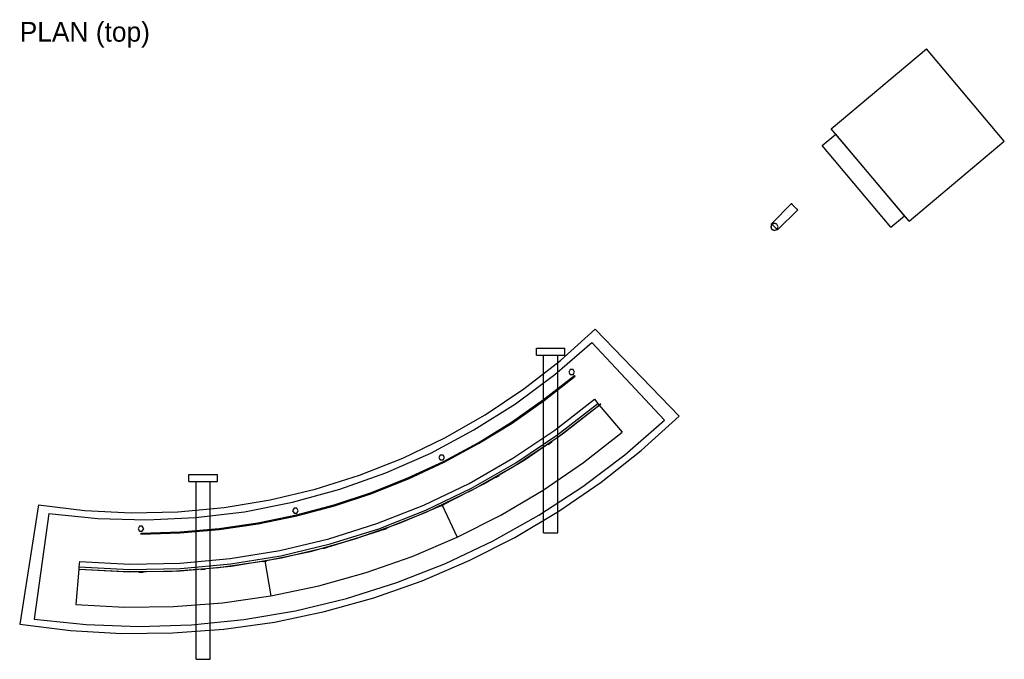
# Model space of a CAD drawing. Header units: metres. Extents: x -341 to 2429, y -2252 to 2711.
# Tile 1 of 2: x -341 to 2429, y -2252 to -452. Entities that reach past the tile are written whole.
import ezdxf

# ---------------------------------------------------------------- set-up
doc = ezdxf.new("R2010")
doc.units = ezdxf.units.M
for name, color, linetype in [('HIDDEN', 8, 'Continuous'), ('TEXT', 3, 'Continuous'), ('VISIBLE', 7, 'Continuous')]:
    doc.layers.add(name, color=color, linetype=linetype)

msp = doc.modelspace()

# ---------------------------------------------------------------- linework, layer by layer
at = {"layer": 'HIDDEN'}
for points in [[(1942.3, -759.1), (2210.5, -534.1)], [(2429, -794.6), (2210.5, -534.1)], [(1916.9, -806.5), (1955.2, -774.4)], [(2160.9, -1019.5), (1942.3, -759.1)], [(2148, -1004.2), (1955.2, -774.4)], [(2148, -1004.2), (1955.2, -774.4)], [(2160.9, -1019.5), (2429, -794.6)], [(2109.7, -1036.3), (1916.9, -806.5)], [(1847.9, -987.5), (1847.7, -987.3), (1847, -986.7), (1845.9, -985.6), (1844.6, -984.2), (1842.9, -982.5), (1841, -980.7), (1839, -978.7), (1837.1, -976.7), (1835.2, -974.9), (1833.5, -973.2), (1832.1, -971.8), (1831.1, -970.7), (1830.4, -970.1), (1830.2, -969.9)], [(2109.7, -1036.3), (2148, -1004.2)], [(1792.5, -1035.3), (1788.7, -1027.4), (1780.2, -1025.5), (1773.5, -1030.9), (1773.5, -1039.6), (1780.2, -1045), (1788.7, -1043.1), (1792.5, -1035.3)], [(1791.3, -1044.1), (1791.1, -1043.9), (1790.4, -1043.2), (1789.4, -1042.2), (1788, -1040.8), (1786.3, -1039.1), (1784.4, -1037.2), (1782.5, -1035.3), (1780.5, -1033.3), (1778.6, -1031.4), (1777, -1029.7), (1775.6, -1028.3), (1774.5, -1027.3), (1773.9, -1026.6), (1773.6, -1026.4)], [(1792.5, -1035.3), (1789.5, -1028.2), (1782.5, -1025.3), (1775.4, -1028.2)], [(1789.5, -1042.3), (1792.5, -1035.3)], [(-287.8, -1817.3), (-157.9, -1833.2), (-27.2, -1839.8), (103.7, -1837.1), (234, -1825.1), (363.2, -1803.8), (490.5, -1773.4), (615.4, -1734), (737.1, -1685.9), (855.1, -1629.2), (968.8, -1564.3), (1077.5, -1491.5), (1180.8, -1411.1), (1278.2, -1323.6)], [(1278.2, -1323.6), (1514.4, -1568.2)], [(-258.9, -1841.9), (-121.6, -1856), (16.2, -1859.9), (154, -1853.6), (291, -1837.1), (426.3, -1810.5), (559.3, -1773.9), (689.2, -1727.6), (815.4, -1671.8), (937, -1606.7), (1053.5, -1532.9), (1164.2, -1450.6), (1268.5, -1360.3)], [(1112.9, -1396.5), (1112.9, -1376.5)], [(1112.9, -1376.5), (1192.9, -1376.5)], [(1192.9, -1396.5), (1192.9, -1376.5)], [(1268.5, -1360.3), (1473.1, -1579.7)], [(1112.9, -1396.5), (1192.9, -1396.5)], [(1132.9, -1896.5), (1132.9, -1396.5)], [(1132.9, -1396.5), (1172.9, -1396.5)], [(1132.9, -1396.5), (1172.9, -1396.5)], [(1172.9, -1896.5), (1172.9, -1396.5)], [(1172.9, -1837.6), (1172.9, -1417.7)], [(1219.7, -1444), (1215.7, -1437.1), (1207.7, -1437.1), (1203.7, -1444), (1207.7, -1450.9), (1215.7, -1450.9), (1219.7, -1444)], [(851.4, -1695.2), (948.5, -1642.9), (1042.4, -1584.9), (1132.8, -1521.6), (1219.4, -1453.2)], [(852.7, -1697.9), (950, -1645.4), (1044.1, -1587.4), (1134.6, -1524), (1221.3, -1455.5)], [(1132.9, -1862.5), (1132.9, -1449.9)], [(1219.4, -1453.2), (1221.3, -1455.5)], [(-173, -1977.4), (-31.5, -1984.8), (110.2, -1981.9), (251.3, -1969), (391.1, -1946.1), (529, -1913.2), (664.1, -1870.6), (795.8, -1818.5), (923.5, -1757.1), (1046.5, -1686.7), (1164.2, -1607.7), (1275.9, -1520.6)], [(-173, -1977.4), (-31.5, -1984.8), (110.2, -1981.9), (251.3, -1969), (391.1, -1946.1), (529, -1913.2), (664.1, -1870.6), (795.8, -1818.5), (923.5, -1757.1), (1046.5, -1686.7), (1164.2, -1607.7), (1275.9, -1520.6)], [(-173, -1977.4), (-31.5, -1984.8), (110.2, -1981.9), (251.3, -1969), (391.1, -1946.1), (529, -1913.2), (664.1, -1870.6), (795.8, -1818.5), (923.5, -1757.1), (1046.5, -1686.7), (1164.2, -1607.7), (1275.9, -1520.6)], [(1275.9, -1520.6), (1285.6, -1532.1)], [(1275.9, -1520.6), (1285.6, -1532.1)], [(1275.9, -1520.6), (1285.6, -1532.1)], [(-174.8, -1998.4), (-31.8, -2005.7), (111.3, -2002.9), (253.9, -1989.9), (395.3, -1966.7), (534.5, -1933.5), (671.1, -1890.4), (804.3, -1837.7), (933.3, -1775.7), (1057.6, -1704.5), (1176.5, -1624.8), (1289.4, -1536.7)], [(-174.8, -1998.4), (-31.8, -2005.7), (111.3, -2002.9), (253.9, -1989.9), (395.3, -1966.7), (534.5, -1933.5), (671.1, -1890.4), (804.3, -1837.7), (933.3, -1775.7), (1057.6, -1704.5), (1176.5, -1624.8), (1289.4, -1536.7)], [(-174.3, -1992.4), (-31.7, -1999.7), (111, -1996.9), (253.2, -1983.9), (394.1, -1960.8), (532.9, -1927.7), (669.1, -1884.8), (801.9, -1832.2), (930.5, -1770.3), (1054.5, -1699.5), (1173, -1619.9), (1285.6, -1532.1)], [(-174.3, -1992.4), (-31.7, -1999.7), (111, -1996.9), (253.2, -1983.9), (394.1, -1960.8), (532.9, -1927.7), (669.1, -1884.8), (801.9, -1832.2), (930.5, -1770.3), (1054.5, -1699.5), (1173, -1619.9), (1285.6, -1532.1)], [(-174.3, -1992.4), (-31.7, -1999.7), (111, -1996.9), (253.2, -1983.9), (394.1, -1960.8), (532.9, -1927.7), (669.1, -1884.8), (801.9, -1832.2), (930.5, -1770.3), (1054.5, -1699.5), (1173, -1619.9), (1285.6, -1532.1)], [(-174.3, -1992.4), (-31.7, -1999.7), (111, -1996.9), (253.2, -1983.9), (394.1, -1960.8), (532.9, -1927.7), (669.1, -1884.8), (801.9, -1832.2), (930.5, -1770.3), (1054.5, -1699.5), (1173, -1619.9), (1285.6, -1532.1)], [(847.8, -1818.1), (964.9, -1758.7), (1077.8, -1691.8), (1186.2, -1617.7), (1289.4, -1536.7)], [(1284.8, -1540.5), (1289.4, -1536.7)], [(1284.8, -1540.5), (1289.4, -1536.7)], [(1284.8, -1540.5), (1285.5, -1541.3)], [(1284.8, -1540.5), (1285.5, -1541.3)], [(1285.5, -1541.3), (1290.1, -1537.5)], [(1285.5, -1541.3), (1290.1, -1537.5)], [(1285.6, -1532.1), (1289.4, -1536.7)], [(1285.6, -1539.9), (1293.3, -1533.5)], [(1285.6, -1539.9), (1289.4, -1536.7)], [(1285.6, -1539.9), (1285.9, -1540.3)], [(1285.6, -1539.9), (1285.9, -1540.3)], [(1285.9, -1540.3), (1293.6, -1533.8)], [(1285.9, -1540.3), (1289.8, -1537.1)], [(1289.4, -1536.7), (1353.7, -1613.3)], [(1290.1, -1537.5), (1289.4, -1536.7)], [(1290.1, -1537.5), (1289.4, -1536.7)], [(1293.3, -1533.5), (1293.6, -1533.8)], [(-341, -2153.2), (-198.1, -2171), (-54.3, -2179.3), (89.7, -2178.2), (233.3, -2167.5), (375.9, -2147.4), (516.8, -2117.8), (655.5, -2079.1), (791.4, -2031.3), (923.8, -1974.6), (1052.1, -1909.3), (1175.9, -1835.7), (1294.5, -1754), (1407.5, -1664.7), (1514.4, -1568.2)], [(-300.6, -2139), (-153.6, -2154.5), (-5.8, -2160), (142, -2155.3), (289.1, -2140.6), (434.9, -2115.8), (578.6, -2081.1), (719.7, -2036.6), (857.3, -1982.6), (990.9, -1919.3), (1119.9, -1847), (1243.7, -1766), (1361.6, -1676.8), (1473.1, -1579.7)], [(890, -1908.7), (1013, -1846.4), (1131.6, -1776.2), (1245.3, -1698.4), (1353.7, -1613.3)], [(1145.7, -1646.7), (1155.5, -1639.8)], [(1145.7, -1646.7), (1155.5, -1639.8)], [(1145.7, -1646.7), (1146.2, -1647.5)], [(1145.7, -1646.7), (1146.2, -1647.5)], [(1146.2, -1647.5), (1156.1, -1640.6)], [(1146.2, -1647.5), (1156.1, -1640.6)], [(1146.5, -1646.1), (1154.7, -1640.3)], [(1146.5, -1646.1), (1154.7, -1640.3)], [(1146.5, -1646.1), (1146.8, -1646.5)], [(1146.5, -1646.1), (1146.8, -1646.5)], [(1146.8, -1646.5), (1155, -1640.8)], [(1146.8, -1646.5), (1155, -1640.8)], [(1154.7, -1640.3), (1155, -1640.8)], [(1154.7, -1640.3), (1155, -1640.8)], [(1155.5, -1639.8), (1156.1, -1640.6)], [(1155.5, -1639.8), (1156.1, -1640.6)], [(854, -1684.5), (850, -1677.6), (842, -1677.6), (838, -1684.5), (842, -1691.4), (850, -1691.4), (854, -1684.5)], [(437.5, -1845.9), (544.1, -1817.3), (648.8, -1782.6), (751.4, -1741.9), (851.4, -1695.2)], [(438.2, -1848.8), (544.9, -1820.2), (649.8, -1785.4), (752.6, -1744.6), (852.7, -1697.9)], [(851.4, -1695.2), (852.7, -1697.9)], [(851.4, -1695.2), (852.7, -1697.9)], [(135.2, -1752.4), (135.2, -1732.4)], [(135.2, -1732.4), (215.2, -1732.4)], [(215.2, -1752.4), (215.2, -1732.4)], [(997.8, -1740.2), (1008.2, -1734.2)], [(997.8, -1740.2), (1008.2, -1734.2)], [(997.8, -1740.2), (998.3, -1741.1)], [(997.8, -1740.2), (998.3, -1741.1)], [(998.3, -1741.1), (1008.7, -1735.1)], [(998.3, -1741.1), (1008.7, -1735.1)], [(998.7, -1739.7), (1007.3, -1734.7)], [(998.7, -1739.7), (1007.3, -1734.7)], [(998.7, -1739.7), (998.9, -1740.2)], [(998.7, -1739.7), (998.9, -1740.2)], [(998.9, -1740.2), (1007.6, -1735.2)], [(998.9, -1740.2), (1007.6, -1735.2)], [(1007.3, -1734.7), (1007.6, -1735.2)], [(1007.3, -1734.7), (1007.6, -1735.2)], [(1008.2, -1734.2), (1008.7, -1735.1)], [(1008.2, -1734.2), (1008.7, -1735.1)], [(135.2, -1752.4), (215.2, -1752.4)], [(155.2, -2252.4), (155.2, -1752.4)], [(155.2, -1752.4), (195.2, -1752.4)], [(155.2, -1752.4), (195.2, -1752.4)], [(195.2, -2252.4), (195.2, -1752.4)], [(-287.8, -1817.3), (-341, -2153.2)], [(348.3, -1975.5), (476.8, -1948.5), (603.2, -1913.2), (727.1, -1869.6), (847.8, -1818.1)], [(442.7, -1834.2), (438.7, -1827.3), (430.7, -1827.3), (426.7, -1834.2), (430.7, -1841.1), (438.7, -1841.1), (442.7, -1834.2)], [(842.3, -1820.6), (847.8, -1818.1)], [(842.3, -1820.6), (847.8, -1818.1)], [(842.3, -1820.6), (842.8, -1821.5)], [(842.3, -1820.6), (842.8, -1821.5)], [(842.8, -1821.5), (848.2, -1819)], [(842.8, -1821.5), (848.2, -1819)], [(843.2, -1820.2), (852.3, -1815.9)], [(843.2, -1820.2), (852.3, -1815.9)], [(843.2, -1820.2), (843.4, -1820.6)], [(843.2, -1820.2), (843.4, -1820.6)], [(843.4, -1820.6), (852.5, -1816.4)], [(843.4, -1820.6), (852.5, -1816.4)], [(847.8, -1818.1), (853.2, -1815.5)], [(847.8, -1818.1), (853.2, -1815.5)], [(847.8, -1818.1), (890, -1908.7)], [(848.2, -1819), (847.8, -1818.1)], [(848.2, -1819), (847.8, -1818.1)], [(847.8, -1818.1), (890, -1908.7)], [(848.2, -1819), (847.8, -1818.1)], [(848.2, -1819), (847.8, -1818.1)], [(848.2, -1819), (853.6, -1816.4)], [(848.2, -1819), (853.6, -1816.4)], [(852.3, -1815.9), (852.5, -1816.4)], [(852.3, -1815.9), (852.5, -1816.4)], [(853.2, -1815.5), (853.6, -1816.4)], [(853.2, -1815.5), (853.6, -1816.4)], [(-258.9, -1841.9), (-300.6, -2139)], [(0, -1897), (110.3, -1893.8), (220.2, -1884.2), (329.4, -1868.2), (437.5, -1845.9)], [(0, -1900), (110.5, -1896.8), (220.6, -1887.2), (329.9, -1871.1), (438.2, -1848.8)], [(155.2, -2174.5), (155.2, -1833.4)], [(195.2, -2171.2), (195.2, -1829.6)], [(437.5, -1845.9), (438.2, -1848.8)], [(437.5, -1845.9), (438.2, -1848.8)], [(8, -1885), (4, -1878.1), (-4, -1878.1), (-8, -1885), (-4, -1891.9), (4, -1891.9), (8, -1885)], [(680.5, -1887.1), (691.7, -1883)], [(680.5, -1887.1), (691.7, -1883)], [(681.4, -1886.7), (690.8, -1883.3)], [(681.4, -1886.7), (690.8, -1883.3)], [(690.8, -1883.3), (691, -1883.8)], [(690.8, -1883.3), (691, -1883.8)], [(691.7, -1883), (692.1, -1883.9)], [(691.7, -1883), (692.1, -1883.9)], [(0, -1897), (0, -1900)], [(365.7, -2074), (500.6, -2045.6), (633.3, -2008.5), (763.3, -1962.8), (890, -1908.7)], [(680.5, -1887.1), (680.8, -1888)], [(680.5, -1887.1), (680.8, -1888)], [(680.8, -1888), (692.1, -1883.9)], [(680.8, -1888), (692.1, -1883.9)], [(681.4, -1886.7), (681.6, -1887.2)], [(681.4, -1886.7), (681.6, -1887.2)], [(681.6, -1887.2), (691, -1883.8)], [(681.6, -1887.2), (691, -1883.8)], [(1132.9, -1896.5), (1172.9, -1896.5)], [(513.4, -1939.2), (525, -1936.1)], [(513.4, -1939.2), (525, -1936.1)], [(513.6, -1940.2), (525.2, -1937.1)], [(513.6, -1940.2), (525.2, -1937.1)], [(514.4, -1938.9), (524, -1936.3)], [(514.4, -1938.9), (524, -1936.3)], [(514.4, -1938.9), (514.5, -1939.4)], [(514.4, -1938.9), (514.5, -1939.4)], [(514.5, -1939.4), (524.1, -1936.8)], [(514.5, -1939.4), (524.1, -1936.8)], [(524, -1936.3), (524.1, -1936.8)], [(524, -1936.3), (524.1, -1936.8)], [(525, -1936.1), (525.2, -1937.1)], [(525, -1936.1), (525.2, -1937.1)], [(513.4, -1939.2), (513.6, -1940.2)], [(513.4, -1939.2), (513.6, -1940.2)], [(-174.8, -1998.4), (-43.8, -2005.5), (87.5, -2004.1), (218.4, -1994.1), (348.3, -1975.5)], [(-174.3, -1992.4), (-174.8, -1998.4)], [(-173, -1977.4), (-174.3, -1992.4)], [(-173, -1977.4), (-174.3, -1992.4)], [(-173, -1977.4), (-174.3, -1992.4)], [(342.4, -1976.6), (348.3, -1975.5)], [(342.4, -1976.6), (348.3, -1975.5)], [(342.4, -1976.6), (342.6, -1977.5)], [(342.4, -1976.6), (342.6, -1977.5)], [(342.6, -1977.5), (348.5, -1976.5)], [(342.6, -1977.5), (348.5, -1976.5)], [(343.4, -1976.4), (353.3, -1974.6)], [(343.4, -1976.4), (353.3, -1974.6)], [(343.4, -1976.4), (343.5, -1976.9)], [(343.4, -1976.4), (343.5, -1976.9)], [(343.5, -1976.9), (353.3, -1975.1)], [(343.5, -1976.9), (353.3, -1975.1)], [(348.3, -1975.5), (354.2, -1974.5)], [(348.3, -1975.5), (354.2, -1974.5)], [(348.3, -1975.5), (365.7, -2074)], [(348.5, -1976.5), (348.3, -1975.5)], [(348.5, -1976.5), (348.3, -1975.5)], [(348.3, -1975.5), (365.7, -2074)], [(348.5, -1976.5), (348.3, -1975.5)], [(348.5, -1976.5), (348.3, -1975.5)], [(348.5, -1976.5), (354.4, -1975.5)], [(348.5, -1976.5), (354.4, -1975.5)], [(353.3, -1974.6), (353.3, -1975.1)], [(353.3, -1974.6), (353.3, -1975.1)], [(354.2, -1974.5), (354.4, -1975.5)], [(354.2, -1974.5), (354.4, -1975.5)], [(-174.8, -1998.4), (-183.5, -2098)], [(-6, -2006), (6, -2006)], [(-6, -2006), (6, -2006)], [(-6, -2006), (-6, -2007)], [(-6, -2006), (-6, -2007)], [(-6, -2007), (6, -2007)], [(-6, -2007), (6, -2007)], [(-5, -2006), (-5, -2006.5)], [(-5, -2006), (5, -2006)], [(-5, -2006), (-5, -2006.5)], [(-5, -2006), (5, -2006)], [(-5, -2006.5), (5, -2006.5)], [(-5, -2006.5), (5, -2006.5)], [(5, -2006), (5, -2006.5)], [(5, -2006), (5, -2006.5)], [(6, -2006), (6, -2007)], [(6, -2006), (6, -2007)], [(168.9, -1998.9), (180.8, -1997.8)], [(168.9, -1998.9), (180.8, -1997.8)], [(168.9, -1999.9), (180.9, -1998.8)], [(168.9, -1999.9), (180.9, -1998.8)], [(168.9, -1998.9), (168.9, -1999.9)], [(168.9, -1998.9), (168.9, -1999.9)], [(169.9, -1998.8), (179.8, -1997.9)], [(169.9, -1998.8), (179.8, -1997.9)], [(169.9, -1999.3), (179.9, -1998.4)], [(169.9, -1999.3), (179.9, -1998.4)], [(169.9, -1998.8), (169.9, -1999.3)], [(169.9, -1998.8), (169.9, -1999.3)], [(179.8, -1997.9), (179.9, -1998.4)], [(179.8, -1997.9), (179.9, -1998.4)], [(180.8, -1997.8), (180.9, -1998.8)], [(180.8, -1997.8), (180.9, -1998.8)], [(-183.5, -2098), (-45.9, -2105.5), (91.9, -2104), (229.3, -2093.5), (365.7, -2074)], [(155.2, -2252.4), (195.2, -2252.4)]]:
    msp.add_lwpolyline(points, dxfattribs=at)
at = {"layer": 'VISIBLE'}
for points in [[(1942.3, -759.1), (2210.5, -534.1)], [(2429, -794.6), (2210.5, -534.1)], [(1916.9, -806.5), (1955.2, -774.4)], [(2160.9, -1019.5), (1942.3, -759.1)], [(2160.9, -1019.5), (2429, -794.6)], [(2109.7, -1036.3), (1916.9, -806.5)], [(1773.6, -1026.4), (1830.2, -969.9)], [(1791.3, -1044.1), (1847.9, -987.5)], [(1830.2, -969.9), (1830.4, -970.1), (1831.1, -970.7), (1832.1, -971.8), (1833.5, -973.2), (1835.2, -974.9), (1837.1, -976.7), (1839, -978.7), (1841, -980.7), (1842.9, -982.5), (1844.6, -984.2), (1845.9, -985.6), (1847, -986.7), (1847.7, -987.3), (1847.9, -987.5)], [(2109.7, -1036.3), (2148, -1004.2)], [(1775.4, -1028.2), (1772.5, -1035.3), (1775.4, -1042.3), (1782.5, -1045.3), (1789.5, -1042.3)], [(1773.6, -1026.4), (1773.9, -1026.6), (1774.5, -1027.3), (1775.6, -1028.3), (1777, -1029.7), (1778.6, -1031.4), (1780.5, -1033.3), (1782.5, -1035.3), (1784.4, -1037.2), (1786.3, -1039.1), (1788, -1040.8), (1789.4, -1042.2), (1790.4, -1043.2), (1791.1, -1043.9), (1791.3, -1044.1)], [(-287.8, -1817.3), (-157.9, -1833.2), (-27.2, -1839.8), (103.7, -1837.1), (234, -1825.1), (363.2, -1803.8), (490.5, -1773.4), (615.4, -1734), (737.1, -1685.9), (855.1, -1629.2), (968.8, -1564.3), (1077.5, -1491.5), (1180.8, -1411.1), (1278.2, -1323.6)], [(1278.2, -1323.6), (1514.4, -1568.2)], [(-258.9, -1841.9), (-121.6, -1856), (16.2, -1859.9), (154, -1853.6), (291, -1837.1), (426.3, -1810.5), (559.3, -1773.9), (689.2, -1727.6), (815.4, -1671.8), (937, -1606.7), (1053.5, -1532.9), (1164.2, -1450.6), (1268.5, -1360.3)], [(1112.9, -1396.5), (1112.9, -1376.5)], [(1112.9, -1376.5), (1192.9, -1376.5)], [(1192.9, -1396.5), (1192.9, -1376.5)], [(1268.5, -1360.3), (1473.1, -1579.7)], [(1112.9, -1396.5), (1192.9, -1396.5)], [(1132.9, -1449.9), (1132.9, -1396.5)], [(1172.9, -1417.7), (1172.9, -1396.5)], [(1219.7, -1444), (1215.7, -1437.1), (1207.7, -1437.1), (1203.7, -1444), (1207.7, -1450.9), (1215.7, -1450.9), (1219.7, -1444)], [(851.4, -1695.2), (948.5, -1642.9), (1042.4, -1584.9), (1132.8, -1521.6), (1219.4, -1453.2)], [(852.7, -1697.9), (950, -1645.4), (1044.1, -1587.4), (1134.6, -1524), (1221.3, -1455.5)], [(1219.4, -1453.2), (1221.3, -1455.5)], [(-173, -1977.4), (-31.5, -1984.8), (110.2, -1981.9), (251.3, -1969), (391.1, -1946.1), (529, -1913.2), (664.1, -1870.6), (795.8, -1818.5), (923.5, -1757.1), (1046.5, -1686.7), (1164.2, -1607.7), (1275.9, -1520.6)], [(1275.9, -1520.6), (1285.6, -1532.1)], [(-174.3, -1992.4), (-31.7, -1999.7), (111, -1996.9), (253.2, -1983.9), (394.1, -1960.8), (532.9, -1927.7), (669.1, -1884.8), (801.9, -1832.2), (930.5, -1770.3), (1054.5, -1699.5), (1173, -1619.9), (1285.6, -1532.1)], [(-174.3, -1992.4), (-31.7, -1999.7), (111, -1996.9), (253.2, -1983.9), (394.1, -1960.8), (532.9, -1927.7), (669.1, -1884.8), (801.9, -1832.2), (930.5, -1770.3), (1054.5, -1699.5), (1173, -1619.9), (1285.6, -1532.1)], [(847.8, -1818.1), (964.9, -1758.7), (1077.8, -1691.8), (1186.2, -1617.7), (1289.4, -1536.7)], [(1285.6, -1532.1), (1289.4, -1536.7)], [(1289.4, -1536.7), (1293.3, -1533.5)], [(1289.4, -1536.7), (1353.7, -1613.3)], [(1289.8, -1537.1), (1293.6, -1533.8)], [(1293.3, -1533.5), (1293.6, -1533.8)], [(-341, -2153.2), (-198.1, -2171), (-54.3, -2179.3), (89.7, -2178.2), (233.3, -2167.5), (375.9, -2147.4), (516.8, -2117.8), (655.5, -2079.1), (791.4, -2031.3), (923.8, -1974.6), (1052.1, -1909.3), (1175.9, -1835.7), (1294.5, -1754), (1407.5, -1664.7), (1514.4, -1568.2)], [(-300.6, -2139), (-153.6, -2154.5), (-5.8, -2160), (142, -2155.3), (289.1, -2140.6), (434.9, -2115.8), (578.6, -2081.1), (719.7, -2036.6), (857.3, -1982.6), (990.9, -1919.3), (1119.9, -1847), (1243.7, -1766), (1361.6, -1676.8), (1473.1, -1579.7)], [(890, -1908.7), (1013, -1846.4), (1131.6, -1776.2), (1245.3, -1698.4), (1353.7, -1613.3)], [(854, -1684.5), (850, -1677.6), (842, -1677.6), (838, -1684.5), (842, -1691.4), (850, -1691.4), (854, -1684.5)], [(437.5, -1845.9), (544.1, -1817.3), (648.8, -1782.6), (751.4, -1741.9), (851.4, -1695.2)], [(438.2, -1848.8), (544.9, -1820.2), (649.8, -1785.4), (752.6, -1744.6), (852.7, -1697.9)], [(851.4, -1695.2), (852.7, -1697.9)], [(851.4, -1695.2), (852.7, -1697.9)], [(135.2, -1752.4), (135.2, -1732.4)], [(135.2, -1732.4), (215.2, -1732.4)], [(215.2, -1752.4), (215.2, -1732.4)], [(135.2, -1752.4), (215.2, -1752.4)], [(155.2, -1833.4), (155.2, -1752.4)], [(195.2, -1829.6), (195.2, -1752.4)], [(-287.8, -1817.3), (-341, -2153.2)], [(348.3, -1975.5), (476.8, -1948.5), (603.2, -1913.2), (727.1, -1869.6), (847.8, -1818.1)], [(442.7, -1834.2), (438.7, -1827.3), (430.7, -1827.3), (426.7, -1834.2), (430.7, -1841.1), (438.7, -1841.1), (442.7, -1834.2)], [(847.8, -1818.1), (890, -1908.7)], [(847.8, -1818.1), (890, -1908.7)], [(-258.9, -1841.9), (-300.6, -2139)], [(0, -1897), (110.3, -1893.8), (220.2, -1884.2), (329.4, -1868.2), (437.5, -1845.9)], [(0, -1900), (110.5, -1896.8), (220.6, -1887.2), (329.9, -1871.1), (438.2, -1848.8)], [(437.5, -1845.9), (438.2, -1848.8)], [(437.5, -1845.9), (438.2, -1848.8)], [(1172.9, -1896.5), (1172.9, -1837.6)], [(8, -1885), (4, -1878.1), (-4, -1878.1), (-8, -1885), (-4, -1891.9), (4, -1891.9), (8, -1885)], [(1132.9, -1896.5), (1132.9, -1862.5)], [(0, -1897), (0, -1900)], [(365.7, -2074), (500.6, -2045.6), (633.3, -2008.5), (763.3, -1962.8), (890, -1908.7)], [(1132.9, -1896.5), (1172.9, -1896.5)], [(-174.8, -1998.4), (-43.8, -2005.5), (87.5, -2004.1), (218.4, -1994.1), (348.3, -1975.5)], [(-174.3, -1992.4), (-174.8, -1998.4)], [(-173, -1977.4), (-174.3, -1992.4)], [(348.3, -1975.5), (365.7, -2074)], [(348.3, -1975.5), (365.7, -2074)], [(-174.8, -1998.4), (-183.5, -2098)], [(-183.5, -2098), (-45.9, -2105.5), (91.9, -2104), (229.3, -2093.5), (365.7, -2074)], [(155.2, -2252.4), (155.2, -2174.5)], [(195.2, -2252.4), (195.2, -2171.2)], [(155.2, -2252.4), (195.2, -2252.4)]]:
    msp.add_lwpolyline(points, dxfattribs=at)

# ---------------------------------------------------------------- texts
at = {"layer": 'TEXT'}
msp.add_text('PLAN (top)', height=55.4, dxfattribs=at).set_placement((-341, -514.1))

doc.saveas('drawing.dxf')
